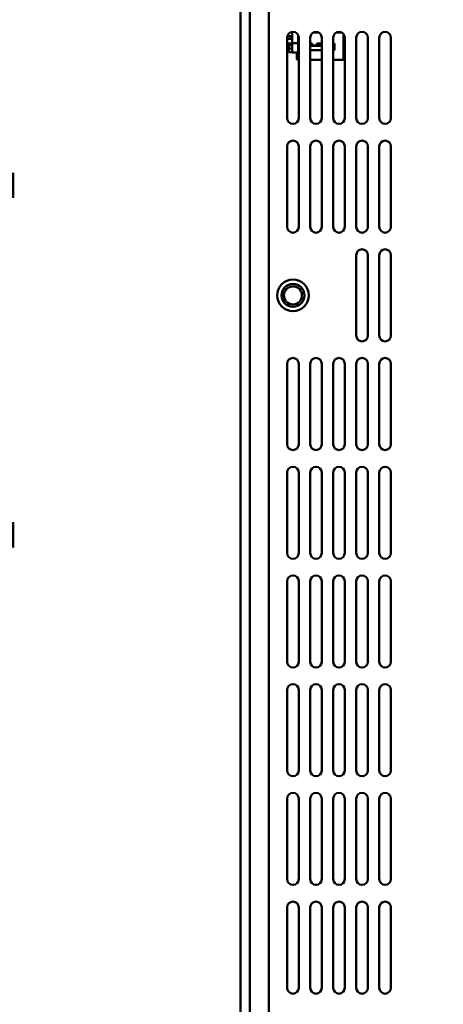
# Model space of a CAD drawing. Header units: inches. Extents: x 0.8 to 75.7, y -7.8 to 49.3.
# Tile 9 of 256: x 11.5 to 16.1, y 10.9 to 21.6. Entities that reach past the tile are written whole.
import ezdxf

# ---------------------------------------------------------------- set-up
doc = ezdxf.new("R2010")
doc.units = ezdxf.units.IN
doc.header["$MEASUREMENT"] = 0
for name, color, linetype, lineweight in [('Dimensions(ROSSANSI)', 7, 'Continuous', 25), ('Visible Edges(ROSSANSI)', 7, 'Continuous', 50), ('Visible Tangent Edges(ROSSANSI)', 7, 'Continuous', 50)]:
    doc.layers.add(name, color=color, linetype=linetype, lineweight=lineweight)
doc.styles.add('DEFAULT-ROSSANSI', font='arial.ttf')
doc.dimstyles.new('DEFAULT-ROSSANSI', dxfattribs={"dimtxt": 1, "dimasz": 0.098425, "dimexe": 0.125, "dimexo": 0.0625, "dimgap": 0.031496, "dimtad": 0, "dimtih": 1, "dimtoh": 1, "dimrnd": 1e-08, "dimzin": 0, "dimdsep": 46, "dimtxsty": 'DEFAULT-ROSSANSI', "dimcen": 0.09, "dimdle": 0.393701, "dimclrd": 7, "dimclre": 7, "dimclrt": 179, "dimadec": 0, "dimazin": 0, "dimtfac": 1, "dimtofl": 0, "dimtmove": 0, "dimatfit": 3, "dimfxl": 1, "dimtolj": 1, "dimtzin": 0, "dimlwd": 25, "dimlwe": 25, "dimarcsym": 0})

# ---------------------------------------------------------------- blocks, each defined once
blk = doc.blocks.new('*D6')
at = {"layer": 'Defpoints', "color": 0}
for p in [(14.055, 26.654), (10.736, 5.062), (15.896, 5.062)]:
    blk.add_point(p, dxfattribs=at)
at = {"layer": 'Dimensions(ROSSANSI)', "color": 7, "lineweight": 25}
for p, q in [((13.993, 26.654), (10.611, 26.654)), ((10.736, 26.556), (10.736, 19.902)), ((10.736, 5.16), (10.736, 11.814)), ((15.833, 5.062), (10.611, 5.062))]:
    blk.add_line(p, q, dxfattribs=at)
at = {"layer": 'Dimensions(ROSSANSI)', "color": 7}
for points in [[(10.719, 26.556), (10.752, 26.556), (10.736, 26.654)], [(10.719, 5.16), (10.752, 5.16), (10.736, 5.062)]]:
    blk.add_solid(points, dxfattribs=at)
at = {"layer": 'Dimensions(ROSSANSI)', "color": 179, "lineweight": 25, "insert": (10.095, 11.846), "char_height": 1, "attachment_point": 1, "rotation": 90, "style": 'DEFAULT-ROSSANSI'}
blk.add_mtext('\\A1;21.59 [548.4]', dxfattribs=at)
blk = doc.blocks.new('*D7')
at = {"layer": 'Defpoints', "color": 0}
for p in [(19.979, 26.167), (2.754, 7.605), (15.896, 5.062)]:
    blk.add_point(p, dxfattribs=at)
at = {"layer": 'Dimensions(ROSSANSI)', "color": 7, "lineweight": 25}
for p, q in [((19.918, 26.179), (6.714, 28.734)), ((6.818, 28.613), (4.925, 18.83)), ((2.772, 7.701), (4.665, 17.485)), ((15.834, 5.074), (2.631, 7.628))]:
    blk.add_line(p, q, dxfattribs=at)
at = {"layer": 'Dimensions(ROSSANSI)', "color": 7}
for points in [[(6.802, 28.616), (6.834, 28.61), (6.837, 28.71)], [(2.756, 7.704), (2.789, 7.698), (2.754, 7.605)]]:
    blk.add_solid(points, dxfattribs=at)
at = {"layer": 'Dimensions(ROSSANSI)', "color": 179, "lineweight": 25, "insert": (0.783, 18.798), "char_height": 1, "attachment_point": 1, "style": 'DEFAULT-ROSSANSI'}
blk.add_mtext('\\A1;21.50 [546.0]', dxfattribs=at)
blk = doc.blocks.new('*D12')
at = {"layer": 'Defpoints', "color": 0}
for p in [(19.79, 29.994), (13.851, 26.45), (21.411, 26.139), (13.851, 8.287)]:
    blk.add_point(p, dxfattribs=at)
at = {"layer": 'Dimensions(ROSSANSI)', "color": 7, "lineweight": 25}
for p, q in [((13.851, 26.513), (13.851, 30.917)), ((21.435, 26.197), (22.675, 29.126))]:
    blk.add_line(p, q, dxfattribs=at)
for start, end in [(81.1658, 89.7494), (67.3006, 75.8592)]:
    blk.add_arc((13.851, 8.287), 22.504, start, end, dxfattribs=at)
at = {"layer": 'Dimensions(ROSSANSI)', "color": 7}
for points in [[(13.95, 30.775), (13.95, 30.808), (13.851, 30.792)], [(22.542, 29.064), (22.53, 29.034), (22.627, 29.01)]]:
    blk.add_solid(points, dxfattribs=at)
at = {"layer": 'Dimensions(ROSSANSI)', "color": 179, "lineweight": 25, "insert": (17.339, 30.853), "char_height": 1, "attachment_point": 1, "style": 'DEFAULT-ROSSANSI'}
blk.add_mtext('\\A1;23°', dxfattribs=at)
blk = doc.blocks.new('*D13')
at = {"layer": 'Defpoints', "color": 0}
for p in [(13.851, 26.45), (16.289, 4.759), (15.014, 1.239), (13.851, -7.837)]:
    blk.add_point(p, dxfattribs=at)
at = {"layer": 'Dimensions(ROSSANSI)', "color": 7, "lineweight": 25}
for p, q in [((13.851, 26.388), (13.851, 1.188)), ((16.277, 4.698), (15.566, 1.023))]:
    blk.add_line(p, q, dxfattribs=at)
for start, end in [(90, 91.3769), (79.6664, 89.3836)]:
    blk.add_arc((13.851, -7.837), 9.149, start, end, dxfattribs=at)
at = {"layer": 'Dimensions(ROSSANSI)', "color": 7}
for points in [[(13.95, 1.296), (13.95, 1.329), (13.851, 1.313)], [(15.496, 1.18), (15.49, 1.148), (15.589, 1.146)]]:
    blk.add_solid(points, dxfattribs=at)
at = {"layer": 'Dimensions(ROSSANSI)', "color": 179, "lineweight": 25, "insert": (11.732, 1.738), "char_height": 1, "attachment_point": 1, "style": 'DEFAULT-ROSSANSI'}
blk.add_mtext('\\A1;11°', dxfattribs=at)

msp = doc.modelspace()

# ---------------------------------------------------------------- linework, layer by layer
at = {"layer": 'Visible Edges(ROSSANSI)'}
for p, q in [((13.851, 26.45), (13.851, 5.949)), ((13.953, 5.949), (13.953, 26.45)), ((14.359, 21.383), (14.361, 21.382)), ((14.361, 21.382), (14.361, 21.387)), ((14.413, 21.382), (14.361, 21.382)), ((14.413, 21.42), (14.388, 21.42)), ((14.413, 21.426), (14.402, 21.426)), ((14.413, 21.304), (14.413, 21.428)), ((14.475, 21.394), (14.475, 21.304)), ((14.48, 21.382), (14.475, 21.382)), ((14.7, 21.42), (14.639, 21.42)), ((14.95, 21.42), (14.889, 21.42)), ((14.97, 21.126), (14.97, 21.402)), ((14.357, 21.366), (14.357, 20.491)), ((14.413, 21.351), (14.357, 21.351)), ((14.357, 21.301), (14.413, 21.301)), ((14.374, 21.285), (14.374, 21.246)), ((14.413, 21.285), (14.374, 21.285)), ((14.413, 21.374), (14.397, 21.374)), ((14.397, 21.374), (14.397, 21.351)), ((14.413, 21.204), (14.413, 21.304)), ((14.475, 21.304), (14.413, 21.304)), ((14.482, 21.351), (14.475, 21.351)), ((14.475, 21.304), (14.475, 21.204)), ((14.475, 21.301), (14.482, 21.301)), ((14.482, 20.491), (14.482, 21.366)), ((14.607, 21.366), (14.607, 20.491)), ((14.607, 21.303), (14.628, 21.303)), ((14.732, 21.278), (14.607, 21.278)), ((14.628, 21.303), (14.628, 21.281)), ((14.628, 21.281), (14.678, 21.281)), ((14.678, 21.281), (14.678, 21.303)), ((14.678, 21.303), (14.732, 21.303)), ((14.732, 20.491), (14.732, 21.366)), ((14.857, 21.366), (14.857, 20.491)), ((14.857, 21.303), (14.872, 21.303)), ((14.86, 21.278), (14.857, 21.278)), ((14.86, 21.228), (14.86, 21.278)), ((14.872, 21.303), (14.872, 21.228)), ((14.982, 20.491), (14.982, 21.366)), ((15.107, 21.366), (15.107, 20.491)), ((15.232, 20.491), (15.232, 21.366)), ((15.357, 21.366), (15.357, 20.491)), ((15.482, 20.491), (15.482, 21.366)), ((14.374, 21.207), (14.374, 21.246)), ((14.374, 21.246), (14.413, 21.246)), ((14.413, 21.207), (14.374, 21.207)), ((14.475, 21.204), (14.413, 21.204)), ((14.461, 21.204), (14.461, 21.14)), ((14.47, 21.14), (14.47, 21.204)), ((14.475, 21.126), (14.475, 21.204)), ((14.607, 21.228), (14.732, 21.228)), ((14.857, 21.228), (14.86, 21.228)), ((14.872, 21.228), (14.86, 21.228)), ((14.982, 21.23), (14.975, 21.23)), ((14.975, 21.23), (14.975, 21.14)), ((14.482, 21.126), (14.475, 21.126)), ((14.607, 21.126), (14.732, 21.126)), ((14.857, 21.126), (14.97, 21.126)), ((14.357, 20.186), (14.357, 19.311)), ((14.482, 19.311), (14.482, 20.186)), ((14.607, 20.186), (14.607, 19.311)), ((14.732, 19.311), (14.732, 20.186)), ((14.857, 20.186), (14.857, 19.311)), ((14.982, 19.311), (14.982, 20.186)), ((15.107, 20.186), (15.107, 19.311)), ((15.232, 19.311), (15.232, 20.186)), ((15.357, 20.186), (15.357, 19.311)), ((15.482, 19.311), (15.482, 20.186)), ((15.107, 19.006), (15.107, 18.131)), ((15.232, 18.131), (15.232, 19.006)), ((15.357, 19.006), (15.357, 18.131)), ((15.482, 18.131), (15.482, 19.006)), ((14.357, 17.826), (14.357, 16.951)), ((14.482, 16.951), (14.482, 17.826)), ((14.607, 17.826), (14.607, 16.951)), ((14.732, 16.951), (14.732, 17.826)), ((14.857, 17.826), (14.857, 16.951)), ((14.982, 16.951), (14.982, 17.826)), ((15.107, 17.826), (15.107, 16.951)), ((15.232, 16.951), (15.232, 17.826)), ((15.357, 17.826), (15.357, 16.951)), ((15.482, 16.951), (15.482, 17.826)), ((14.357, 16.646), (14.357, 15.771)), ((14.482, 15.771), (14.482, 16.646)), ((14.607, 16.646), (14.607, 15.771)), ((14.732, 15.771), (14.732, 16.646)), ((14.857, 16.646), (14.857, 15.771)), ((14.982, 15.771), (14.982, 16.646)), ((15.107, 16.646), (15.107, 15.771)), ((15.232, 15.771), (15.232, 16.646)), ((15.357, 16.646), (15.357, 15.771)), ((15.482, 15.771), (15.482, 16.646)), ((14.357, 15.466), (14.357, 14.591)), ((14.482, 14.591), (14.482, 15.466)), ((14.607, 15.466), (14.607, 14.591)), ((14.732, 14.591), (14.732, 15.466)), ((14.857, 15.466), (14.857, 14.591)), ((14.982, 14.591), (14.982, 15.466)), ((15.107, 15.466), (15.107, 14.591)), ((15.232, 14.591), (15.232, 15.466)), ((15.357, 15.466), (15.357, 14.591)), ((15.482, 14.591), (15.482, 15.466)), ((14.357, 14.286), (14.357, 13.411)), ((14.482, 13.411), (14.482, 14.286)), ((14.607, 14.286), (14.607, 13.411)), ((14.732, 13.411), (14.732, 14.286)), ((14.857, 14.286), (14.857, 13.411)), ((14.982, 13.411), (14.982, 14.286)), ((15.107, 14.286), (15.107, 13.411)), ((15.232, 13.411), (15.232, 14.286)), ((15.357, 14.286), (15.357, 13.411)), ((15.482, 13.411), (15.482, 14.286)), ((14.357, 13.106), (14.357, 12.231)), ((14.482, 12.231), (14.482, 13.106)), ((14.607, 13.106), (14.607, 12.231)), ((14.732, 12.231), (14.732, 13.106)), ((14.857, 13.106), (14.857, 12.231)), ((14.982, 12.231), (14.982, 13.106)), ((15.107, 13.106), (15.107, 12.231)), ((15.232, 12.231), (15.232, 13.106)), ((15.357, 13.106), (15.357, 12.231)), ((15.482, 12.231), (15.482, 13.106)), ((14.357, 11.926), (14.357, 11.051)), ((14.482, 11.051), (14.482, 11.926)), ((14.607, 11.926), (14.607, 11.051)), ((14.732, 11.051), (14.732, 11.926)), ((14.857, 11.926), (14.857, 11.051)), ((14.982, 11.051), (14.982, 11.926)), ((15.107, 11.926), (15.107, 11.051)), ((15.232, 11.051), (15.232, 11.926)), ((15.357, 11.926), (15.357, 11.051)), ((15.482, 11.051), (15.482, 11.926))]:
    msp.add_line(p, q, dxfattribs=at)
for radius in [0.172, 0.171, 0.125, 0.0979]:
    msp.add_circle((14.42, 18.568), radius, dxfattribs=at)
for centre, radius, start, end in [((14.42, 21.366), 0.0625, 0, 180), ((14.67, 21.366), 0.0625, 0, 180), ((14.92, 21.366), 0.0625, 0, 180), ((15.17, 21.366), 0.0625, 0, 180), ((15.42, 21.366), 0.0625, 0, 180), ((14.475, 21.14), 0.0148, 180, 270), ((14.475, 21.14), 0.005, 180, 270), ((14.97, 21.14), 0.005, 270, 0), ((14.97, 21.14), 0.0148, 270, 322.2361), ((14.42, 20.491), 0.0625, 180, 0), ((14.67, 20.491), 0.0625, 180, 0), ((14.92, 20.491), 0.0625, 180, 0), ((15.17, 20.491), 0.0625, 180, 0), ((15.42, 20.491), 0.0625, 180, 0), ((14.42, 20.186), 0.0625, 0, 180), ((14.67, 20.186), 0.0625, 0, 180), ((14.92, 20.186), 0.0625, 0, 180), ((15.17, 20.186), 0.0625, 0, 180), ((15.42, 20.186), 0.0625, 0, 180), ((14.42, 19.311), 0.0625, 180, 0), ((14.67, 19.311), 0.0625, 180, 0), ((14.92, 19.311), 0.0625, 180, 0), ((15.17, 19.311), 0.0625, 180, 0), ((15.42, 19.311), 0.0625, 180, 0), ((15.17, 19.006), 0.0625, 0, 180), ((15.42, 19.006), 0.0625, 0, 180), ((15.17, 18.131), 0.0625, 180, 0), ((15.42, 18.131), 0.0625, 180, 0), ((14.42, 17.826), 0.0625, 0, 180), ((14.67, 17.826), 0.0625, 0, 180), ((14.92, 17.826), 0.0625, 0, 180), ((15.17, 17.826), 0.0625, 0, 180), ((15.42, 17.826), 0.0625, 0, 180), ((14.42, 16.951), 0.0625, 180, 0), ((14.67, 16.951), 0.0625, 180, 0), ((14.92, 16.951), 0.0625, 180, 0), ((15.17, 16.951), 0.0625, 180, 0), ((15.42, 16.951), 0.0625, 180, 0), ((14.42, 16.646), 0.0625, 0, 180), ((14.67, 16.646), 0.0625, 0, 180), ((14.92, 16.646), 0.0625, 0, 180), ((15.17, 16.646), 0.0625, 0, 180), ((15.42, 16.646), 0.0625, 0, 180), ((14.42, 15.771), 0.0625, 180, 0), ((14.67, 15.771), 0.0625, 180, 0), ((14.92, 15.771), 0.0625, 180, 0), ((15.17, 15.771), 0.0625, 180, 0), ((15.42, 15.771), 0.0625, 180, 0), ((14.42, 15.466), 0.0625, 0, 180), ((14.67, 15.466), 0.0625, 0, 180), ((14.92, 15.466), 0.0625, 0, 180), ((15.17, 15.466), 0.0625, 0, 180), ((15.42, 15.466), 0.0625, 0, 180), ((14.42, 14.591), 0.0625, 180, 0), ((14.67, 14.591), 0.0625, 180, 0), ((14.92, 14.591), 0.0625, 180, 0), ((15.17, 14.591), 0.0625, 180, 0), ((15.42, 14.591), 0.0625, 180, 0), ((14.42, 14.286), 0.0625, 0, 180), ((14.67, 14.286), 0.0625, 0, 180), ((14.92, 14.286), 0.0625, 0, 180), ((15.17, 14.286), 0.0625, 0, 180), ((15.42, 14.286), 0.0625, 0, 180), ((14.42, 13.411), 0.0625, 180, 0), ((14.67, 13.411), 0.0625, 180, 0), ((14.92, 13.411), 0.0625, 180, 0), ((15.17, 13.411), 0.0625, 180, 0), ((15.42, 13.411), 0.0625, 180, 0), ((14.42, 13.106), 0.0625, 0, 180), ((14.67, 13.106), 0.0625, 0, 180), ((14.92, 13.106), 0.0625, 0, 180), ((15.17, 13.106), 0.0625, 0, 180), ((15.42, 13.106), 0.0625, 0, 180), ((14.42, 12.231), 0.0625, 180, 0), ((14.67, 12.231), 0.0625, 180, 0), ((14.92, 12.231), 0.0625, 180, 0), ((15.17, 12.231), 0.0625, 180, 0), ((15.42, 12.231), 0.0625, 180, 0), ((14.42, 11.926), 0.0625, 0, 180), ((14.67, 11.926), 0.0625, 0, 180), ((14.92, 11.926), 0.0625, 0, 180), ((15.17, 11.926), 0.0625, 0, 180), ((15.42, 11.926), 0.0625, 0, 180), ((14.42, 11.051), 0.0625, 180, 0), ((14.67, 11.051), 0.0625, 180, 0), ((14.92, 11.051), 0.0625, 180, 0), ((15.17, 11.051), 0.0625, 180, 0), ((15.42, 11.051), 0.0625, 180, 0)]:
    msp.add_arc(centre, radius, start, end, dxfattribs=at)
at = {"layer": 'Visible Tangent Edges(ROSSANSI)'}
msp.add_line((14.157, 6.02), (14.157, 26.348), dxfattribs=at)

# ---------------------------------------------------------------- dimensions: what is measured, and where the dimension line sits
at = {"layer": 'Dimensions(ROSSANSI)', "color": 7, "lineweight": 25}
for base, center, p1, picture, middle in [((19.79, 29.994), (13.851, 8.287), (21.411, 26.139), '*D12', (18.329, 30.342)), ((15.014, 1.239), (13.851, -7.837), (16.289, 4.759), '*D13', (12.666, 1.236))]:
    dim = msp.add_angular_dim_3p(base=base, center=center, p1=p1, p2=(13.851, 26.45), dimstyle='DEFAULT-ROSSANSI', override={"dimadec": 0, "dimtp": 0, "dimtm": 0, "dimtdec": 0}, dxfattribs=at)
    dim.commit()
    dim.dimension.update_dxf_attribs({"geometry": picture, "text_midpoint": middle, "dimtype": 165})
for base, p1, angle, override, picture, middle in [((2.754, 7.605), (19.979, 26.167), 79.05, {"dimdec": 2, "dimtp": 0, "dimtm": 0, "dimtdec": 2, "dimatfit": 1}, '*D7', (4.795, 18.157)), ((10.736, 5.062), (14.055, 26.654), 90, {"dimtih": 0, "dimtoh": 0, "dimdec": 2, "dimtp": 0, "dimtm": 0, "dimtdec": 2, "dimatfit": 1}, '*D6', (10.736, 15.858))]:
    dim = msp.add_linear_dim(base=base, p1=p1, p2=(15.896, 5.062), angle=angle, dimstyle='DEFAULT-ROSSANSI', override=override, dxfattribs=at)
    dim.commit()
    dim.dimension.update_dxf_attribs({"geometry": picture, "text_midpoint": middle, "dimtype": 160})

doc.saveas('drawing.dxf')
